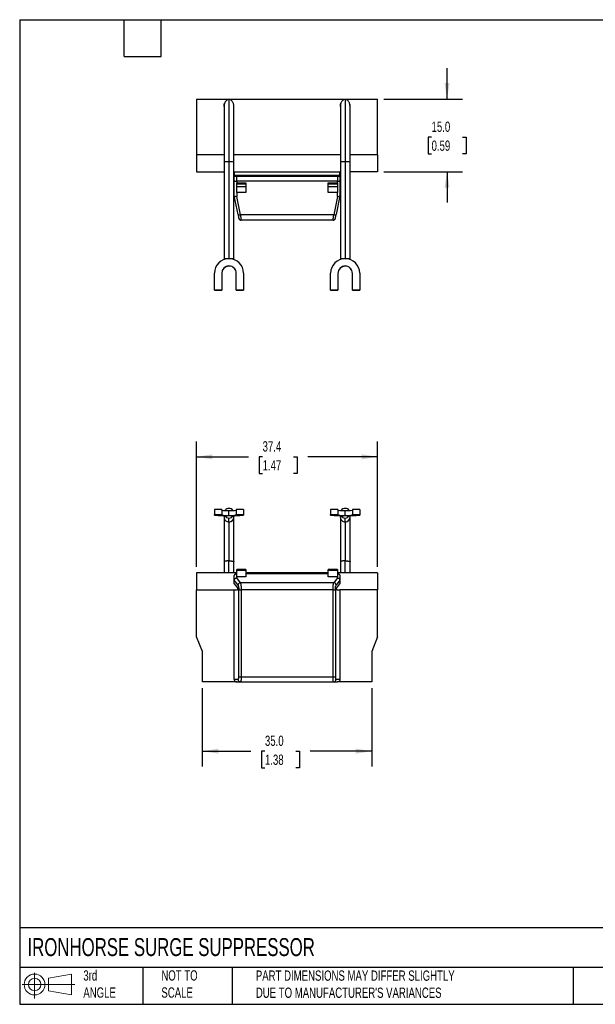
# Model space of a CAD drawing. Header units: millimetres. Extents: x 6 to 273, y 6 to 210.
# Tile 1 of 2: x 6 to 125, y 6 to 210. Entities that reach past the tile are written whole.
import ezdxf

# ---------------------------------------------------------------- set-up
doc = ezdxf.new("R2010")
doc.units = ezdxf.units.MM
doc.linetypes.add('SLD-Solid', pattern=[0])
doc.layers.add('DIMENSIONS', color=140, linetype='SLD-Solid', lineweight=25)
doc.layers.add('TEXT', color=140, linetype='SLD-Solid', lineweight=25)
doc.layers.add('SLD-DEFPOINTS', color=7, linetype='Continuous')
doc.styles.add('SLDTEXTSTYLE0', font='TXT', dxfattribs={"width": 0.7})
doc.dimstyles.new('SLDDIMSTYLE0', dxfattribs={"dimtxt": 2.158008, "dimasz": 3.302, "dimexe": 0, "dimexo": 0.0625, "dimgap": 0.539502, "dimtad": 0, "dimtih": 1, "dimtoh": 1, "dimrnd": 1e-09, "dimzin": 12, "dimdsep": 46, "dimtxsty": 'SLDTEXTSTYLE0', "dimsah": 1, "dimcen": 0.09, "dimadec": 0, "dimazin": 3, "dimtfac": 1, "dimtofl": 0, "dimtmove": 0, "dimatfit": 3, "dimfxl": 0, "dimfrac": 2, "dimtolj": 1, "dimtzin": 12, "dimarcsym": 0})
doc.dimstyles.new('SLDDIMSTYLE1', dxfattribs={"dimtxt": 2.158008, "dimasz": 3.302, "dimexe": 0, "dimexo": 0.0625, "dimgap": 0.539502, "dimtad": 0, "dimtih": 1, "dimtoh": 1, "dimrnd": 1e-09, "dimzin": 4, "dimdsep": 46, "dimtxsty": 'SLDTEXTSTYLE0', "dimsah": 1, "dimcen": 0.09, "dimadec": 0, "dimazin": 1, "dimtfac": 1, "dimtofl": 0, "dimtmove": 0, "dimatfit": 3, "dimfxl": 0, "dimfrac": 2, "dimtolj": 1, "dimtzin": 12, "dimarcsym": 0})
doc.dimstyles.new('SLDDIMSTYLE2', dxfattribs={"dimtxt": 2.158008, "dimasz": 3.302, "dimexe": 0, "dimexo": 0.0625, "dimgap": 0.539502, "dimtad": 0, "dimtih": 1, "dimtoh": 1, "dimrnd": 1e-09, "dimzin": 4, "dimdsep": 46, "dimtxsty": 'SLDTEXTSTYLE0', "dimsah": 1, "dimcen": 0.09, "dimadec": 0, "dimazin": 1, "dimtfac": 1, "dimtmove": 0, "dimatfit": 0, "dimfxl": 0, "dimfrac": 2, "dimtolj": 1, "dimtzin": 12, "dimarcsym": 0})

# ---------------------------------------------------------------- blocks, each defined once
blk = doc.blocks.new('Block11')
at = {"color": 7, "linetype": 'SLD-Solid', "lineweight": 18}
for p, q in [((2.59, 5.31), (2.59, 0)), ((5.48, 4.17), (10.18, 5.03)), ((5.48, 1.6), (5.48, 4.17)), ((10.18, 5.03), (10.18, 0.73)), ((0, 2.88), (10.87, 2.88)), ((5.48, 1.6), (10.18, 0.73))]:
    blk.add_line(p, q, dxfattribs=at)
for radius in [2.15, 1.29]:
    blk.add_circle((2.59, 2.88), radius, dxfattribs=at)
blk = doc.blocks.new('Block12')
at = {"layer": 'SLD-DEFPOINTS'}
blk.add_blockref('Block11', (0, 0), dxfattribs=at)
blk = doc.blocks.new('_D')
at = {"layer": 'DIMENSIONS'}
for p, q in [((42.87, 96.66), (42.87, 122.52)), ((80.27, 96.66), (80.27, 122.52)), ((42.87, 119.34), (53.6, 119.34)), ((56.52, 119.34), (55.8, 119.34)), ((55.8, 119.34), (55.8, 115.91)), ((62.93, 119.34), (63.66, 119.34)), ((63.66, 119.34), (63.66, 115.91)), ((80.27, 119.34), (65.86, 119.34)), ((55.8, 115.91), (56.52, 115.91)), ((63.66, 115.91), (62.93, 115.91))]:
    blk.add_line(p, q, dxfattribs=at)
for points in [[(42.87, 119.34), (46.17, 118.83), (46.17, 119.85)], [(80.27, 119.34), (76.97, 119.85), (76.97, 118.83)]]:
    blk.add_solid(points, dxfattribs=at)
at = {"layer": 'DIMENSIONS', "char_height": 2.117, "attachment_point": 1, "style": 'SLDTEXTSTYLE0'}
for s, insert in [('37.4', (56.52, 122.55)), ('1.47', (56.52, 118.64))]:
    blk.add_mtext(s, dxfattribs=dict(at, insert=insert))
blk = doc.blocks.new('_D_1')
at = {"layer": 'DIMENSIONS'}
for p, q in [((44.07, 71.62), (44.07, 55.42)), ((79.07, 71.62), (79.07, 55.42)), ((44.07, 58.59), (54.07, 58.59)), ((57, 58.59), (56.27, 58.59)), ((56.27, 58.59), (56.27, 55.16)), ((63.41, 58.59), (64.13, 58.59)), ((64.13, 58.59), (64.13, 55.16)), ((79.07, 58.59), (66.33, 58.59)), ((56.27, 55.16), (57, 55.16)), ((64.13, 55.16), (63.41, 55.16))]:
    blk.add_line(p, q, dxfattribs=at)
for points in [[(44.07, 58.59), (47.37, 58.08), (47.37, 59.1)], [(79.07, 58.59), (75.77, 59.1), (75.77, 58.08)]]:
    blk.add_solid(points, dxfattribs=at)
at = {"layer": 'DIMENSIONS', "char_height": 2.117, "attachment_point": 1, "style": 'SLDTEXTSTYLE0'}
for s, insert in [('35.0', (57, 61.8)), ('1.38', (57, 57.89))]:
    blk.add_mtext(s, dxfattribs=dict(at, insert=insert))
blk = doc.blocks.new('_D_4')
at = {"layer": 'DIMENSIONS'}
for p, q in [((94.61, 193.18), (94.61, 199.53)), ((81.54, 193.18), (97.79, 193.18)), ((91.41, 185.31), (90.68, 185.31)), ((90.68, 185.31), (90.68, 181.88)), ((97.82, 185.31), (98.54, 185.31)), ((98.54, 185.31), (98.54, 181.88)), ((90.68, 181.88), (91.41, 181.88)), ((98.54, 181.88), (97.82, 181.88)), ((81.54, 178.18), (97.79, 178.18)), ((94.61, 178.18), (94.61, 171.83))]:
    blk.add_line(p, q, dxfattribs=at)
for points in [[(94.61, 193.18), (95.12, 196.48), (94.1, 196.48)], [(94.61, 178.18), (94.1, 174.87), (95.12, 174.87)]]:
    blk.add_solid(points, dxfattribs=at)
at = {"layer": 'DIMENSIONS', "char_height": 2.117, "attachment_point": 1, "style": 'SLDTEXTSTYLE0'}
for s, insert in [('15.0', (91.41, 188.52)), ('0.59', (91.41, 184.61))]:
    blk.add_mtext(s, dxfattribs=dict(at, insert=insert))

msp = doc.modelspace()

# ---------------------------------------------------------------- linework, layer by layer
for p, q in [((42.871, 193.175), (42.871, 181.675)), ((42.871, 193.175), (80.271, 193.175)), ((80.271, 181.675), (80.271, 193.175)), ((48.571, 191.875), (48.571, 191.593)), ((48.6, 191.646), (48.571, 191.875)), ((50.563, 191.814), (50.57, 191.875)), ((50.57, 191.593), (50.57, 191.875)), ((72.571, 191.875), (72.571, 191.593)), ((72.597, 191.668), (72.571, 191.875)), ((74.563, 191.814), (74.57, 191.875)), ((74.57, 191.593), (74.57, 191.875)), ((48.571, 181.675), (42.871, 181.675)), ((42.871, 181.675), (42.871, 178.175)), ((72.571, 181.675), (50.57, 181.675)), ((80.271, 181.675), (74.57, 181.675)), ((80.271, 181.675), (80.271, 178.175)), ((48.571, 180.175), (48.571, 160.217)), ((49.571, 180.216), (49.571, 160.257)), ((50.57, 160.217), (50.57, 180.175)), ((72.571, 180.175), (72.571, 160.217)), ((73.571, 180.216), (73.571, 160.257)), ((74.57, 160.217), (74.57, 180.175)), ((42.871, 178.175), (48.571, 178.175)), ((50.57, 178.175), (50.671, 178.175)), ((50.671, 178.175), (72.471, 178.175)), ((50.671, 178.175), (50.671, 177.482)), ((50.671, 177.482), (72.471, 177.482)), ((50.671, 177.482), (50.671, 177.359)), ((50.671, 176.305), (50.671, 177.359)), ((51.171, 176.228), (51.171, 177.227)), ((51.171, 177.227), (71.971, 177.227)), ((71.971, 177.227), (71.971, 176.228)), ((72.571, 178.175), (72.471, 178.175)), ((72.471, 177.482), (72.471, 178.175)), ((72.471, 177.482), (72.471, 177.359)), ((72.471, 177.359), (72.471, 176.305)), ((80.271, 178.175), (74.57, 178.175)), ((50.671, 173.175), (50.671, 176.305)), ((71.971, 176.228), (51.171, 176.228)), ((51.171, 176.228), (51.171, 175.865)), ((51.171, 175.865), (53.071, 175.865)), ((51.171, 175.605), (51.171, 175.865)), ((53.071, 175.605), (51.171, 175.605)), ((51.171, 175.143), (51.171, 175.605)), ((51.171, 175.143), (53.071, 175.143)), ((51.171, 173.888), (51.171, 175.143)), ((53.071, 175.865), (53.071, 175.605)), ((53.071, 175.605), (53.071, 175.143)), ((53.071, 175.143), (53.071, 173.888)), ((70.071, 175.865), (71.971, 175.865)), ((70.071, 175.605), (70.071, 175.865)), ((71.971, 175.605), (70.071, 175.605)), ((70.071, 175.143), (70.071, 175.605)), ((70.071, 175.143), (71.971, 175.143)), ((70.071, 173.888), (70.071, 175.143)), ((71.971, 175.865), (71.971, 176.228)), ((71.971, 175.865), (71.971, 175.605)), ((71.971, 175.605), (71.971, 175.143)), ((71.971, 175.143), (71.971, 173.888)), ((72.471, 176.305), (72.471, 173.175)), ((51.442, 169.318), (50.671, 173.172)), ((53.071, 173.888), (51.171, 173.888)), ((51.171, 173.888), (51.171, 173.095)), ((51.932, 169.287), (51.171, 173.095)), ((71.971, 173.888), (70.071, 173.888)), ((71.971, 173.095), (71.209, 169.287)), ((72.47, 173.172), (71.699, 169.318)), ((71.971, 173.095), (71.971, 173.888)), ((71.209, 169.287), (51.932, 169.287)), ((51.59, 168.577), (51.623, 168.493)), ((52.075, 168.214), (52.08, 168.175)), ((71.061, 168.175), (52.08, 168.175)), ((49.571, 158.697), (49.571, 158.738)), ((73.571, 158.697), (73.571, 158.738)), ((46.571, 153.742), (46.571, 157.24)), ((48.071, 157.24), (48.071, 153.742)), ((51.071, 153.742), (51.071, 157.24)), ((52.571, 157.24), (52.571, 153.742)), ((70.571, 153.742), (70.571, 157.24)), ((72.071, 157.24), (72.071, 153.742)), ((75.071, 153.742), (75.071, 157.24)), ((76.571, 157.24), (76.571, 153.742)), ((48.071, 153.742), (46.571, 153.742)), ((46.571, 153.742), (46.571, 153.702)), ((46.571, 153.702), (48.071, 153.702)), ((48.071, 153.742), (48.071, 153.702)), ((52.571, 153.742), (51.071, 153.742)), ((51.071, 153.742), (51.071, 153.702)), ((51.071, 153.702), (52.571, 153.702)), ((52.571, 153.742), (52.571, 153.702)), ((72.071, 153.742), (70.571, 153.742)), ((70.571, 153.742), (70.571, 153.702)), ((70.571, 153.702), (72.071, 153.702)), ((72.071, 153.742), (72.071, 153.702)), ((76.571, 153.742), (75.071, 153.742)), ((75.071, 153.742), (75.071, 153.702)), ((75.071, 153.702), (76.571, 153.702)), ((76.571, 153.742), (76.571, 153.702)), ((48.071, 108.465), (46.571, 108.465)), ((46.571, 108.465), (46.571, 107.465)), ((48.071, 108.465), (48.071, 107.465)), ((49.571, 107.261), (49.571, 108.26)), ((52.571, 108.465), (51.071, 108.465)), ((51.071, 108.465), (51.071, 107.465)), ((52.571, 108.465), (52.571, 107.465)), ((72.071, 108.465), (70.571, 108.465)), ((70.571, 108.465), (70.571, 107.465)), ((72.071, 108.465), (72.071, 107.465)), ((73.571, 107.261), (73.571, 108.26)), ((76.571, 108.465), (75.071, 108.465)), ((75.071, 108.465), (75.071, 107.465)), ((76.571, 108.465), (76.571, 107.465)), ((46.571, 107.322), (46.571, 107.465)), ((46.571, 107.465), (48.071, 107.465)), ((48.071, 107.465), (48.071, 107.322)), ((48.571, 107.207), (48.571, 106.884)), ((49.571, 105.885), (49.571, 106.7)), ((50.57, 106.884), (50.57, 107.207)), ((51.071, 107.322), (51.071, 107.465)), ((51.071, 107.465), (52.571, 107.465)), ((52.571, 107.465), (52.571, 107.322)), ((70.571, 107.465), (72.071, 107.465)), ((70.571, 107.322), (70.571, 107.465)), ((72.071, 107.465), (72.071, 107.322)), ((72.571, 107.207), (72.571, 106.884)), ((73.571, 105.885), (73.571, 106.7)), ((74.57, 106.884), (74.57, 107.207)), ((75.071, 107.322), (75.071, 107.465)), ((75.071, 107.465), (76.571, 107.465)), ((76.571, 107.465), (76.571, 107.322)), ((48.571, 97.693), (48.571, 95.393)), ((49.571, 95.393), (49.571, 97.859)), ((50.57, 95.393), (50.57, 97.693)), ((72.571, 97.693), (72.571, 95.393)), ((73.571, 95.393), (73.571, 97.859)), ((74.57, 95.393), (74.57, 97.693)), ((53.071, 96.077), (51.171, 96.077)), ((51.171, 95.953), (51.171, 96.077)), ((51.171, 94.575), (51.171, 95.953)), ((51.171, 95.953), (53.071, 95.953)), ((53.071, 96.077), (53.071, 95.953)), ((53.071, 95.953), (53.071, 94.575)), ((71.971, 96.077), (70.071, 96.077)), ((70.071, 95.953), (70.071, 96.077)), ((70.071, 94.575), (70.071, 95.953)), ((70.071, 95.953), (71.971, 95.953)), ((71.971, 96.077), (71.971, 95.953)), ((71.971, 95.953), (71.971, 94.575)), ((51.171, 95.393), (42.871, 95.393)), ((42.871, 95.393), (42.871, 91.893)), ((50.671, 94.705), (50.671, 94.754)), ((50.671, 93.866), (50.671, 94.705)), ((51.442, 92.859), (50.671, 93.892)), ((50.671, 93.142), (50.671, 93.866)), ((51.171, 94.575), (51.171, 94.363)), ((53.071, 94.575), (51.171, 94.575)), ((51.932, 93.342), (51.171, 94.363)), ((70.071, 95.393), (53.071, 95.393)), ((53.071, 95.249), (70.071, 95.249)), ((70.071, 95.202), (53.071, 95.202)), ((71.971, 94.575), (70.071, 94.575)), ((71.971, 94.363), (71.209, 93.342)), ((72.47, 93.892), (71.699, 92.859)), ((80.271, 95.393), (71.971, 95.393)), ((71.971, 94.363), (71.971, 94.575)), ((72.471, 94.754), (72.471, 94.705)), ((72.471, 94.705), (72.471, 93.866)), ((72.471, 93.866), (72.471, 93.142)), ((80.271, 95.393), (80.271, 91.893)), ((42.871, 91.893), (50.671, 91.893)), ((42.871, 82.193), (42.871, 91.893)), ((50.671, 93.142), (51.309, 92.286)), ((50.671, 73.393), (50.671, 91.893)), ((50.671, 91.893), (51.299, 91.893)), ((51.59, 73.893), (51.59, 91.893)), ((71.209, 93.342), (51.932, 93.342)), ((71.061, 91.893), (52.08, 91.893)), ((52.08, 91.893), (52.08, 73.893)), ((71.061, 73.893), (71.061, 91.893)), ((71.551, 91.893), (71.551, 73.893)), ((71.832, 92.286), (72.471, 93.142)), ((71.843, 91.893), (72.471, 91.893)), ((72.471, 91.893), (72.471, 73.393)), ((80.271, 91.893), (72.471, 91.893)), ((80.271, 82.193), (80.271, 91.893)), ((44.071, 79.193), (42.871, 82.193)), ((80.271, 82.193), (79.071, 79.193)), ((44.071, 72.893), (44.071, 79.193)), ((79.071, 79.193), (79.071, 72.893)), ((51.49, 73.393), (50.671, 73.393)), ((71.061, 73.893), (52.08, 73.893)), ((72.471, 73.393), (71.651, 73.393)), ((51.171, 72.893), (44.071, 72.893)), ((51.171, 72.893), (51.98, 72.893)), ((51.882, 72.903), (52.022, 72.912)), ((51.98, 72.893), (51.891, 72.912)), ((51.996, 72.912), (51.98, 72.893)), ((51.98, 72.893), (71.161, 72.893)), ((71.119, 72.912), (71.259, 72.903)), ((71.161, 72.893), (71.145, 72.912)), ((71.161, 72.893), (71.25, 72.912)), ((71.161, 72.893), (71.971, 72.893)), ((79.071, 72.893), (71.971, 72.893))]:
    msp.add_line(p, q)
at = {"flags": 128}
for points in [[(49.003, 160.183), (48.947, 160.185), (48.789, 160.191), (48.67, 160.199), (48.596, 160.208), (48.571, 160.217), (48.596, 160.226), (48.67, 160.234), (48.789, 160.242), (48.947, 160.249), (49.137, 160.253), (49.348, 160.256), (49.571, 160.257)], [(49.571, 160.257), (49.793, 160.256), (50.004, 160.253), (50.194, 160.249), (50.352, 160.242), (50.471, 160.234), (50.545, 160.226), (50.57, 160.217), (50.545, 160.208), (50.471, 160.199), (50.352, 160.191), (50.194, 160.185), (50.138, 160.183)], [(73.003, 160.183), (72.947, 160.185), (72.789, 160.191), (72.67, 160.199), (72.596, 160.208), (72.571, 160.217), (72.596, 160.226), (72.67, 160.234), (72.789, 160.242), (72.947, 160.249), (73.137, 160.253), (73.348, 160.256), (73.571, 160.257)], [(73.571, 160.257), (73.793, 160.256), (74.004, 160.253), (74.194, 160.249), (74.352, 160.242), (74.471, 160.234), (74.545, 160.226), (74.57, 160.217), (74.545, 160.208), (74.471, 160.199), (74.352, 160.191), (74.194, 160.185), (74.138, 160.183)]]:
    msp.add_lwpolyline(points, dxfattribs=at)
for centre, radius, start, end in [((49.358, 173.158), 7.061, 88.27397, 96.4022), ((49.857, 174.966), 5.257, 82.20003, 93.1238), ((73.358, 173.158), 7.061, 88.27397, 96.4022), ((73.857, 174.966), 5.257, 82.20003, 93.1238), ((51.72, 169.811), 0.566, 240.60659, 292.07586), ((71.421, 169.811), 0.566, 247.92414, 299.39341), ((49.569, 157.238), 2.999, 89.97611, 179.97609), ((49.57, 157.239), 1.499, 89.97709, 179.97511), ((49.57, 157.198), 1.499, 89.97709, 179.97511), ((49.572, 157.238), 2.999, 0.02391, 90.02389), ((49.571, 157.239), 1.499, 0.02293, 90.02487), ((49.571, 157.198), 1.499, 0.02293, 90.02487), ((73.569, 157.238), 2.999, 89.97611, 179.97609), ((73.57, 157.239), 1.499, 89.97709, 179.97511), ((73.57, 157.198), 1.499, 89.97709, 179.97511), ((73.572, 157.238), 2.999, 0.02391, 90.02389), ((73.571, 157.239), 1.499, 0.02293, 90.02487), ((73.571, 157.198), 1.499, 0.02293, 90.02487), ((49.212, 117.867), 9.614, 263.18382, 272.14001), ((49.57, 107.699), 1, 89.99182, 145.12901), ((49.571, 107.699), 1, 34.86957, 90.0096), ((49.96, 117.114), 8.862, 267.47934, 277.19683), ((73.212, 117.867), 9.614, 263.18382, 272.14001), ((73.57, 107.699), 1, 89.99182, 145.12901), ((73.571, 107.699), 1, 34.86957, 90.0096), ((73.96, 117.114), 8.862, 267.47934, 277.19683), ((48.822, 125.661), 18.476, 263.00123, 272.32259), ((49.212, 116.868), 9.614, 263.18382, 272.14001), ((49.57, 106.884), 1, 180.02037, 270.02742), ((49.57, 107.7), 1, 209.68355, 270.01083), ((49.96, 116.115), 8.862, 267.47934, 277.19683), ((50.319, 125.661), 18.476, 267.67741, 276.99877), ((49.571, 107.701), 1, 269.99075, 330.31486), ((49.571, 106.884), 1, 269.97965, 359.97256), ((72.822, 125.661), 18.476, 263.00123, 272.32259), ((73.212, 116.868), 9.614, 263.18382, 272.14001), ((73.57, 106.884), 1, 180.02037, 270.02742), ((73.57, 107.7), 1, 209.68355, 270.01083), ((73.96, 116.115), 8.862, 267.47934, 277.19683), ((74.319, 125.661), 18.476, 267.67741, 276.99877), ((73.571, 107.701), 1, 269.99075, 330.31486), ((73.571, 106.884), 1, 269.97965, 359.97256), ((51.958, 92.825), 0.518, 92.90637, 176.23091), ((71.183, 92.825), 0.518, 3.76909, 87.09363)]:
    msp.add_arc(centre, radius, start, end)
for points, knots in [([(49.571, 193.093), (49.499, 193.085), (49.359, 193.069), (49.148, 192.964), (48.959, 192.805), (48.804, 192.601), (48.69, 192.369), (48.616, 192.124), (48.576, 191.88), (48.572, 191.717), (48.571, 191.639)], [0, 0, 0, 0, 0.1471906, 0.2899068, 0.4269752, 0.5572581, 0.6799098, 0.7945144, 0.9010876, 1, 1, 1, 1]), ([(50.57, 191.639), (50.569, 191.717), (50.565, 191.88), (50.525, 192.124), (50.451, 192.369), (50.337, 192.601), (50.182, 192.805), (49.993, 192.964), (49.782, 193.069), (49.642, 193.085), (49.571, 193.093)], [0, 0, 0, 0, 0.0989124, 0.2054856, 0.3200902, 0.4427419, 0.5730248, 0.7100932, 0.8528094, 1, 1, 1, 1]), ([(49.571, 193.09), (49.571, 193.076), (49.571, 193.048), (49.571, 192.857), (49.571, 192.56), (49.571, 192.157), (49.571, 191.663), (49.571, 191.088), (49.571, 190.443), (49.571, 189.634), (49.571, 188.635), (49.571, 187.433), (49.571, 186.143), (49.571, 184.77), (49.571, 183.318), (49.571, 181.792), (49.571, 180.748), (49.571, 180.216)], [0, 0, 0, 0, 0.0555283, 0.110888, 0.1638934, 0.2153104, 0.2657221, 0.3156728, 0.3656779, 0.4161284, 0.4897266, 0.565895, 0.6452462, 0.7281653, 0.8148747, 0.9054788, 1, 1, 1, 1]), ([(73.571, 193.093), (73.499, 193.085), (73.359, 193.069), (73.148, 192.964), (72.959, 192.805), (72.804, 192.601), (72.69, 192.369), (72.616, 192.124), (72.576, 191.88), (72.572, 191.717), (72.571, 191.639)], [0, 0, 0, 0, 0.1471906, 0.2899068, 0.4269752, 0.5572581, 0.6799098, 0.7945144, 0.9010876, 1, 1, 1, 1]), ([(74.57, 191.639), (74.569, 191.717), (74.565, 191.88), (74.525, 192.124), (74.451, 192.369), (74.337, 192.601), (74.182, 192.805), (73.993, 192.964), (73.782, 193.069), (73.642, 193.085), (73.571, 193.093)], [0, 0, 0, 0, 0.0989124, 0.2054856, 0.3200902, 0.4427419, 0.5730248, 0.7100932, 0.8528094, 1, 1, 1, 1]), ([(73.571, 193.09), (73.571, 193.076), (73.571, 193.048), (73.571, 192.857), (73.571, 192.56), (73.571, 192.157), (73.571, 191.663), (73.571, 191.088), (73.571, 190.443), (73.571, 189.634), (73.571, 188.635), (73.571, 187.433), (73.571, 186.143), (73.571, 184.77), (73.571, 183.318), (73.571, 181.792), (73.571, 180.748), (73.571, 180.216)], [0, 0, 0, 0, 0.0555283, 0.110888, 0.1638934, 0.2153104, 0.2657221, 0.3156728, 0.3656779, 0.4161284, 0.4897266, 0.565895, 0.6452462, 0.7281653, 0.8148747, 0.9054788, 1, 1, 1, 1]), ([(48.571, 191.875), (48.577, 191.952), (48.59, 192.098), (48.632, 192.252), (48.677, 192.314), (48.682, 192.32)], [0, 0, 0, 0, 0.5057867, 0.9533663, 1, 1, 1, 1]), ([(48.571, 192.076), (48.571, 192.078), (48.571, 192.084), (48.571, 192.016), (48.571, 191.915), (48.571, 191.868)], [0, 0, 0, 0, 0.18409018, 0.61896293, 1, 1, 1, 1]), ([(48.571, 191.66), (48.571, 191.58), (48.571, 191.42), (48.571, 191.103), (48.571, 190.729), (48.571, 190.242), (48.571, 189.615), (48.571, 188.825), (48.571, 187.924), (48.571, 186.912), (48.571, 185.786), (48.571, 184.547), (48.571, 183.193), (48.571, 181.723), (48.571, 180.703), (48.571, 180.175)], [0, 0, 0, 0, 0.04482852, 0.08993748, 0.13587447, 0.18317714, 0.24923152, 0.31972085, 0.39559424, 0.47764793, 0.56653917, 0.66281193, 0.76690976, 0.87920338, 1, 1, 1, 1]), ([(50.57, 191.868), (50.57, 191.915), (50.57, 192.016), (50.57, 192.084), (50.57, 192.078), (50.57, 192.076)], [0, 0, 0, 0, 0.3810363, 0.8159096, 1, 1, 1, 1]), ([(50.57, 180.175), (50.57, 180.644), (50.57, 181.579), (50.57, 182.971), (50.57, 184.339), (50.57, 185.668), (50.57, 186.876), (50.57, 187.955), (50.57, 188.9), (50.57, 189.697), (50.57, 190.351), (50.57, 190.872), (50.57, 191.328), (50.57, 191.548), (50.57, 191.66)], [0, 0, 0, 0, 0.1071866, 0.2137744, 0.3191109, 0.4225567, 0.5235428, 0.6055441, 0.6855333, 0.7637834, 0.8217943, 0.8798429, 0.9388252, 1, 1, 1, 1]), ([(72.571, 191.875), (72.577, 191.952), (72.59, 192.098), (72.632, 192.252), (72.677, 192.314), (72.682, 192.32)], [0, 0, 0, 0, 0.5057867, 0.9533663, 1, 1, 1, 1]), ([(72.571, 192.076), (72.571, 192.078), (72.571, 192.084), (72.571, 192.016), (72.571, 191.915), (72.571, 191.868)], [0, 0, 0, 0, 0.1840902, 0.6189629, 1, 1, 1, 1]), ([(72.571, 191.66), (72.571, 191.58), (72.571, 191.42), (72.571, 191.103), (72.571, 190.729), (72.571, 190.242), (72.571, 189.615), (72.571, 188.825), (72.571, 187.924), (72.571, 186.912), (72.571, 185.786), (72.571, 184.547), (72.571, 183.193), (72.571, 181.723), (72.571, 180.703), (72.571, 180.175)], [0, 0, 0, 0, 0.0448285, 0.0899375, 0.1358745, 0.1831771, 0.2492315, 0.3197208, 0.3955942, 0.4776479, 0.5665392, 0.6628119, 0.7669098, 0.8792034, 1, 1, 1, 1]), ([(74.57, 191.868), (74.57, 191.915), (74.57, 192.016), (74.57, 192.084), (74.57, 192.078), (74.57, 192.076)], [0, 0, 0, 0, 0.3810363, 0.8159096, 1, 1, 1, 1]), ([(74.57, 180.175), (74.57, 180.644), (74.57, 181.579), (74.57, 182.971), (74.57, 184.339), (74.57, 185.668), (74.57, 186.876), (74.57, 187.955), (74.57, 188.9), (74.57, 189.697), (74.57, 190.351), (74.57, 190.872), (74.57, 191.328), (74.57, 191.548), (74.57, 191.66)], [0, 0, 0, 0, 0.1071866, 0.2137744, 0.3191109, 0.4225567, 0.5235428, 0.6055441, 0.6855333, 0.7637834, 0.8217943, 0.8798429, 0.9388252, 1, 1, 1, 1]), ([(50.671, 177.359), (50.671, 177.344), (50.681, 177.327), (50.73, 177.294), (50.768, 177.279), (50.866, 177.253), (50.925, 177.243), (51.048, 177.23), (51.112, 177.227), (51.171, 177.227)], [0, 0, 0, 0, 0.25, 0.25, 0.5, 0.5, 0.75, 0.75, 1, 1, 1, 1]), ([(71.971, 177.227), (72.029, 177.227), (72.093, 177.23), (72.216, 177.243), (72.275, 177.253), (72.373, 177.279), (72.411, 177.294), (72.46, 177.327), (72.471, 177.344), (72.471, 177.359)], [0, 0, 0, 0, 0.25, 0.25, 0.5, 0.5, 0.75, 0.75, 1, 1, 1, 1]), ([(50.671, 176.305), (50.671, 176.296), (50.681, 176.286), (50.73, 176.267), (50.768, 176.258), (50.866, 176.243), (50.925, 176.237), (51.048, 176.23), (51.112, 176.228), (51.171, 176.228)], [0, 0, 0, 0, 0.25, 0.25, 0.5, 0.5, 0.75, 0.75, 1, 1, 1, 1]), ([(71.971, 176.228), (72.029, 176.228), (72.093, 176.23), (72.216, 176.237), (72.275, 176.243), (72.373, 176.258), (72.411, 176.267), (72.46, 176.286), (72.471, 176.296), (72.471, 176.305)], [0, 0, 0, 0, 0.25, 0.25, 0.5, 0.5, 0.75, 0.75, 1, 1, 1, 1]), ([(50.671, 173.172), (50.674, 173.157), (50.687, 173.143), (50.739, 173.117), (50.778, 173.106), (50.874, 173.092), (50.932, 173.088), (51.051, 173.087), (51.113, 173.09), (51.171, 173.095)], [0, 0, 0, 0, 0.25, 0.25, 0.5, 0.5, 0.75, 0.75, 1, 1, 1, 1]), ([(71.971, 173.095), (72.028, 173.09), (72.09, 173.087), (72.209, 173.088), (72.267, 173.092), (72.363, 173.106), (72.402, 173.117), (72.454, 173.143), (72.467, 173.157), (72.47, 173.172)], [0, 0, 0, 0, 0.25, 0.25, 0.5, 0.5, 0.75, 0.75, 1, 1, 1, 1]), ([(51.442, 169.318), (51.465, 169.204), (51.51, 168.976), (51.557, 168.744), (51.58, 168.625), (51.583, 168.611), (51.584, 168.607)], [0, 0, 0, 0, 0.3327618, 0.6648504, 0.9261569, 1, 1, 1, 1]), ([(51.454, 169.298), (51.47, 169.214), (51.504, 169.046), (51.547, 168.83), (51.583, 168.653), (51.597, 168.583), (51.604, 168.548)], [0, 0, 0, 0, 0.2498268, 0.4997583, 0.7498095, 1, 1, 1, 1]), ([(51.932, 169.287), (51.944, 169.199), (51.966, 169.03), (51.993, 168.831), (52.013, 168.683), (52.027, 168.575), (52.05, 168.407), (52.07, 168.251), (52.074, 168.223), (52.075, 168.214)], [0, 0, 0, 0, 0.1614092, 0.3108454, 0.4038772, 0.4915879, 0.5739838, 0.8622412, 1, 1, 1, 1]), ([(71.061, 168.175), (71.061, 168.176), (71.061, 168.178), (71.063, 168.193), (71.066, 168.216), (71.071, 168.25), (71.077, 168.293), (71.084, 168.347), (71.092, 168.41), (71.103, 168.491), (71.117, 168.595), (71.135, 168.731), (71.156, 168.892), (71.181, 169.078), (71.199, 169.216), (71.209, 169.287)], [0, 0, 0, 0, 0.0601305, 0.1208341, 0.1821174, 0.2439871, 0.3064496, 0.3695112, 0.4331778, 0.4974554, 0.5845312, 0.6783158, 0.7788179, 0.8860443, 1, 1, 1, 1]), ([(71.527, 168.494), (71.529, 168.505), (71.533, 168.528), (71.569, 168.707), (71.621, 168.966), (71.665, 169.188), (71.687, 169.298)], [0, 0, 0, 0, 0.2501471, 0.5001065, 0.7500484, 1, 1, 1, 1]), ([(71.551, 168.577), (71.551, 168.577), (71.566, 168.652), (71.619, 168.919), (71.657, 169.109), (71.699, 169.318)], [0, 0, 0, 0, 0.5, 0.5, 1, 1, 1, 1]), ([(51.615, 168.494), (51.627, 168.467), (51.653, 168.412), (51.685, 168.404), (51.702, 168.399)], [0, 0, 0, 0, 0.482983, 1, 1, 1, 1]), ([(51.615, 168.491), (51.628, 168.46), (51.641, 168.427), (51.658, 168.417), (51.658, 168.417)], [0, 0, 0, 0, 0.968751, 1, 1, 1, 1]), ([(51.653, 168.426), (51.683, 168.387), (51.743, 168.308), (51.872, 168.231), (51.988, 168.194), (52.056, 168.198), (52.075, 168.199)], [0, 0, 0, 0, 0.294766, 0.5940104, 0.8845269, 1, 1, 1, 1]), ([(71.061, 168.175), (71.118, 168.181), (71.233, 168.192), (71.382, 168.282), (71.484, 168.388), (71.511, 168.47), (71.52, 168.496)], [0, 0, 0, 0, 0.286228, 0.572456, 0.858684, 1, 1, 1, 1]), ([(48.571, 106.883), (48.571, 106.86), (48.571, 106.817), (48.571, 106.698), (48.571, 106.551), (48.571, 106.38), (48.571, 106.19), (48.571, 105.99), (48.571, 105.785), (48.571, 105.582), (48.571, 105.386), (48.571, 105.168), (48.571, 104.89), (48.571, 104.552), (48.571, 104.171), (48.571, 103.767), (48.571, 103.324), (48.571, 102.853), (48.571, 102.36), (48.571, 101.795), (48.571, 101.146), (48.571, 100.403), (48.571, 99.663), (48.571, 98.941), (48.571, 98.306), (48.571, 97.887), (48.571, 97.694)], [0, 0, 0, 0, 0.0786304, 0.149225, 0.2123304, 0.2684811, 0.3181974, 0.3619695, 0.4002563, 0.4334713, 0.4619785, 0.4864428, 0.5208173, 0.5622113, 0.5934684, 0.6275843, 0.6646764, 0.6946772, 0.7268734, 0.7617456, 0.799984, 0.842542, 0.8906657, 0.9266192, 0.9663226, 1, 1, 1, 1]), ([(49.571, 105.885), (49.571, 105.81), (49.571, 105.621), (49.571, 104.973), (49.571, 104.513), (49.571, 103.612), (49.571, 103.279), (49.571, 102.535), (49.571, 102.127), (49.571, 101.192), (49.571, 100.663), (49.571, 99.417), (49.571, 98.699), (49.571, 97.859)], [0, 0, 0, 0, 0.25, 0.25, 0.5, 0.5, 0.625, 0.625, 0.75, 0.75, 0.875, 0.875, 1, 1, 1, 1]), ([(50.57, 97.694), (50.57, 97.893), (50.57, 98.322), (50.57, 98.967), (50.57, 99.601), (50.57, 100.172), (50.57, 100.784), (50.57, 101.417), (50.57, 102.051), (50.57, 102.581), (50.57, 103.022), (50.57, 103.389), (50.57, 103.69), (50.57, 103.942), (50.57, 104.173), (50.57, 104.424), (50.57, 104.707), (50.57, 105.017), (50.57, 105.33), (50.57, 105.638), (50.57, 105.913), (50.57, 106.154), (50.57, 106.362), (50.57, 106.545), (50.57, 106.697), (50.57, 106.817), (50.57, 106.861), (50.57, 106.883)], [0, 0, 0, 0, 0.0348011, 0.075024, 0.111018, 0.1434492, 0.1728653, 0.2163526, 0.2542833, 0.2877384, 0.3174013, 0.3436664, 0.3667266, 0.3866467, 0.4051132, 0.4262637, 0.455643, 0.4897264, 0.5289635, 0.57389, 0.6251181, 0.6731013, 0.7263278, 0.7852116, 0.8501743, 0.9216326, 1, 1, 1, 1]), ([(72.571, 106.883), (72.571, 106.86), (72.571, 106.817), (72.571, 106.698), (72.571, 106.551), (72.571, 106.38), (72.571, 106.19), (72.571, 105.99), (72.571, 105.785), (72.571, 105.582), (72.571, 105.386), (72.571, 105.168), (72.571, 104.89), (72.571, 104.552), (72.571, 104.171), (72.571, 103.767), (72.571, 103.324), (72.571, 102.853), (72.571, 102.36), (72.571, 101.795), (72.571, 101.146), (72.571, 100.403), (72.571, 99.663), (72.571, 98.941), (72.571, 98.306), (72.571, 97.887), (72.571, 97.694)], [0, 0, 0, 0, 0.0786304, 0.149225, 0.2123304, 0.2684811, 0.3181974, 0.3619695, 0.4002563, 0.4334713, 0.4619785, 0.4864428, 0.5208173, 0.5622113, 0.5934684, 0.6275843, 0.6646764, 0.6946772, 0.7268734, 0.7617456, 0.799984, 0.842542, 0.8906657, 0.9266192, 0.9663226, 1, 1, 1, 1]), ([(73.571, 105.885), (73.571, 105.81), (73.571, 105.621), (73.571, 104.973), (73.571, 104.513), (73.571, 103.612), (73.571, 103.279), (73.571, 102.535), (73.571, 102.127), (73.571, 101.192), (73.571, 100.663), (73.571, 99.417), (73.571, 98.699), (73.571, 97.859)], [0, 0, 0, 0, 0.25, 0.25, 0.5, 0.5, 0.625, 0.625, 0.75, 0.75, 0.875, 0.875, 1, 1, 1, 1]), ([(74.57, 97.694), (74.57, 97.893), (74.57, 98.322), (74.57, 98.967), (74.57, 99.601), (74.57, 100.172), (74.57, 100.784), (74.57, 101.417), (74.57, 102.051), (74.57, 102.581), (74.57, 103.022), (74.57, 103.389), (74.57, 103.69), (74.57, 103.942), (74.57, 104.173), (74.57, 104.424), (74.57, 104.707), (74.57, 105.017), (74.57, 105.33), (74.57, 105.638), (74.57, 105.913), (74.57, 106.154), (74.57, 106.362), (74.57, 106.545), (74.57, 106.697), (74.57, 106.817), (74.57, 106.861), (74.57, 106.883)], [0, 0, 0, 0, 0.0348011, 0.075024, 0.111018, 0.1434492, 0.1728653, 0.2163526, 0.2542833, 0.2877384, 0.3174013, 0.3436664, 0.3667266, 0.3866467, 0.4051132, 0.4262637, 0.455643, 0.4897264, 0.5289635, 0.57389, 0.6251181, 0.6731013, 0.7263278, 0.7852116, 0.8501743, 0.9216326, 1, 1, 1, 1]), ([(49.571, 97.859), (49.54, 97.859), (49.477, 97.859), (49.384, 97.857), (49.29, 97.853), (49.198, 97.848), (49.108, 97.841), (49.021, 97.832), (48.938, 97.822), (48.86, 97.81), (48.783, 97.796), (48.706, 97.777), (48.636, 97.754), (48.582, 97.726), (48.574, 97.704), (48.571, 97.693)], [0, 0, 0, 0, 0.05912962, 0.11922999, 0.18030219, 0.24234723, 0.30536609, 0.3693597, 0.43432893, 0.50027462, 0.57093846, 0.65625461, 0.75621245, 0.87079921, 1, 1, 1, 1]), ([(49.571, 97.859), (49.604, 97.859), (49.673, 97.859), (49.778, 97.856), (49.884, 97.852), (49.989, 97.845), (50.092, 97.835), (50.19, 97.824), (50.292, 97.809), (50.403, 97.787), (50.494, 97.76), (50.546, 97.732), (50.568, 97.711), (50.57, 97.698), (50.57, 97.693)], [0, 0, 0, 0, 0.0644803, 0.1317837, 0.2016919, 0.2739067, 0.3480505, 0.4236737, 0.5002679, 0.6088529, 0.7501668, 0.8582776, 0.9407791, 1, 1, 1, 1]), ([(73.571, 97.859), (73.54, 97.859), (73.477, 97.859), (73.384, 97.857), (73.29, 97.853), (73.198, 97.848), (73.108, 97.841), (73.021, 97.832), (72.938, 97.822), (72.86, 97.81), (72.783, 97.796), (72.706, 97.777), (72.636, 97.754), (72.582, 97.726), (72.574, 97.704), (72.571, 97.693)], [0, 0, 0, 0, 0.0591296, 0.11923, 0.1803022, 0.2423472, 0.3053661, 0.3693597, 0.4343289, 0.5002746, 0.5709385, 0.6562546, 0.7562125, 0.8707992, 1, 1, 1, 1]), ([(73.571, 97.859), (73.604, 97.859), (73.673, 97.859), (73.778, 97.856), (73.884, 97.852), (73.989, 97.845), (74.092, 97.835), (74.19, 97.824), (74.292, 97.809), (74.403, 97.787), (74.494, 97.76), (74.546, 97.732), (74.568, 97.711), (74.57, 97.698), (74.57, 97.693)], [0, 0, 0, 0, 0.06448026, 0.13178366, 0.20169191, 0.27390665, 0.34805045, 0.42367374, 0.50026794, 0.60885293, 0.75016684, 0.85827757, 0.94077909, 1, 1, 1, 1]), ([(50.671, 94.754), (50.671, 94.813), (50.681, 94.875), (50.73, 94.997), (50.768, 95.056), (50.866, 95.152), (50.925, 95.19), (51.048, 95.238), (51.112, 95.249), (51.171, 95.249)], [0, 0, 0, 0, 0.25, 0.25, 0.5, 0.5, 0.75, 0.75, 1, 1, 1, 1]), ([(50.671, 94.705), (50.671, 94.764), (50.681, 94.827), (50.73, 94.949), (50.768, 95.008), (50.866, 95.105), (50.925, 95.143), (51.048, 95.191), (51.112, 95.202), (51.171, 95.202)], [0, 0, 0, 0, 0.25, 0.25, 0.5, 0.5, 0.75, 0.75, 1, 1, 1, 1]), ([(50.671, 93.892), (50.674, 93.947), (50.687, 94.007), (50.739, 94.121), (50.778, 94.176), (50.874, 94.267), (50.932, 94.303), (51.051, 94.35), (51.113, 94.361), (51.171, 94.363)], [0, 0, 0, 0, 0.25, 0.25, 0.5, 0.5, 0.75, 0.75, 1, 1, 1, 1]), ([(71.971, 95.249), (72.029, 95.249), (72.093, 95.238), (72.216, 95.19), (72.275, 95.152), (72.373, 95.056), (72.411, 94.997), (72.46, 94.875), (72.471, 94.813), (72.471, 94.754)], [0, 0, 0, 0, 0.25, 0.25, 0.5, 0.5, 0.75, 0.75, 1, 1, 1, 1]), ([(71.971, 95.202), (72.029, 95.202), (72.093, 95.191), (72.216, 95.143), (72.275, 95.105), (72.373, 95.008), (72.411, 94.949), (72.46, 94.827), (72.471, 94.764), (72.471, 94.705)], [0, 0, 0, 0, 0.25, 0.25, 0.5, 0.5, 0.75, 0.75, 1, 1, 1, 1]), ([(71.971, 94.363), (72.028, 94.361), (72.09, 94.35), (72.209, 94.303), (72.267, 94.267), (72.363, 94.176), (72.402, 94.121), (72.454, 94.007), (72.467, 93.947), (72.47, 93.892)], [0, 0, 0, 0, 0.25, 0.25, 0.5, 0.5, 0.75, 0.75, 1, 1, 1, 1]), ([(51.339, 92.093), (51.339, 92.046), (51.335, 91.991), (51.319, 91.913), (51.308, 91.893), (51.299, 91.893)], [0, 0, 0, 0, 0.5, 0.5, 1, 1, 1, 1]), ([(51.309, 92.286), (51.317, 92.276), (51.325, 92.251), (51.336, 92.179), (51.339, 92.134), (51.339, 92.093)], [0, 0, 0, 0, 0.5, 0.5, 1, 1, 1, 1]), ([(51.442, 92.859), (51.484, 92.803), (51.522, 92.677), (51.575, 92.332), (51.59, 92.113), (51.59, 91.893)], [0, 0, 0, 0, 0.5, 0.5, 1, 1, 1, 1]), ([(51.59, 91.893), (51.61, 91.893), (51.668, 91.893), (51.851, 91.893), (51.972, 91.893), (52.08, 91.893)], [0, 0, 0, 0, 0.5, 0.5, 1, 1, 1, 1]), ([(51.932, 93.342), (51.938, 93.33), (51.948, 93.307), (51.963, 93.261), (51.977, 93.208), (51.99, 93.15), (52.002, 93.086), (52.013, 93.019), (52.022, 92.95), (52.031, 92.878), (52.044, 92.764), (52.058, 92.597), (52.071, 92.369), (52.079, 92.133), (52.08, 91.973), (52.08, 91.893)], [0, 0, 0, 0, 0.0641783, 0.1262783, 0.186301, 0.2442475, 0.300119, 0.3539168, 0.4056424, 0.4552977, 0.5028846, 0.6307166, 0.7561467, 0.8792239, 1, 1, 1, 1]), ([(71.061, 91.893), (71.061, 91.933), (71.061, 92.012), (71.063, 92.131), (71.066, 92.249), (71.071, 92.367), (71.077, 92.482), (71.084, 92.594), (71.092, 92.702), (71.103, 92.818), (71.117, 92.939), (71.135, 93.064), (71.156, 93.178), (71.181, 93.277), (71.199, 93.32), (71.209, 93.342)], [0, 0, 0, 0, 0.0601305, 0.1208341, 0.1821174, 0.2439871, 0.3064496, 0.3695112, 0.4331778, 0.4974554, 0.5845312, 0.6783158, 0.7788179, 0.8860443, 1, 1, 1, 1]), ([(71.061, 91.893), (71.169, 91.893), (71.29, 91.893), (71.473, 91.893), (71.531, 91.893), (71.551, 91.893)], [0, 0, 0, 0, 0.5, 0.5, 1, 1, 1, 1]), ([(71.551, 91.893), (71.551, 92.113), (71.566, 92.332), (71.619, 92.677), (71.657, 92.803), (71.699, 92.859)], [0, 0, 0, 0, 0.5, 0.5, 1, 1, 1, 1]), ([(71.803, 92.093), (71.803, 92.134), (71.805, 92.179), (71.816, 92.251), (71.824, 92.276), (71.832, 92.286)], [0, 0, 0, 0, 0.5, 0.5, 1, 1, 1, 1]), ([(71.843, 91.893), (71.833, 91.893), (71.822, 91.913), (71.806, 91.991), (71.803, 92.046), (71.803, 92.093)], [0, 0, 0, 0, 0.5, 0.5, 1, 1, 1, 1]), ([(50.671, 73.393), (50.671, 73.334), (50.681, 73.271), (50.73, 73.148), (50.768, 73.089), (50.866, 72.991), (50.925, 72.953), (51.048, 72.904), (51.112, 72.893), (51.171, 72.893)], [0, 0, 0, 0, 0.25, 0.25, 0.5, 0.5, 0.75, 0.75, 1, 1, 1, 1]), ([(51.49, 73.393), (51.503, 73.393), (51.516, 73.406), (51.535, 73.444), (51.54, 73.46), (51.551, 73.497), (51.557, 73.519), (51.566, 73.565), (51.572, 73.602), (51.577, 73.645), (51.58, 73.674), (51.582, 73.691), (51.588, 73.764), (51.59, 73.827), (51.59, 73.893)], [0, 0, 0, 0, 0.25, 0.25, 0.375, 0.375, 0.5, 0.5, 0.625, 0.6875, 0.6875, 0.75, 0.75, 1, 1, 1, 1]), ([(51.891, 72.912), (51.857, 72.916), (51.76, 72.93), (51.626, 73.033), (51.512, 73.196), (51.497, 73.328), (51.49, 73.393)], [0, 0, 0, 0, 0.1480563, 0.43203753, 0.71601877, 1, 1, 1, 1]), ([(52.08, 73.893), (51.971, 73.893), (51.85, 73.893), (51.667, 73.893), (51.61, 73.893), (51.59, 73.893)], [0, 0, 0, 0, 0.5, 0.5, 1, 1, 1, 1]), ([(52.08, 73.893), (52.079, 73.766), (52.077, 73.572), (52.064, 73.34), (52.049, 73.148), (52.028, 73.004), (52.008, 72.924), (51.998, 72.915), (51.996, 72.912)], [0, 0, 0, 0, 0.2681522, 0.4083752, 0.5523392, 0.7886899, 0.9386939, 1, 1, 1, 1]), ([(71.551, 73.893), (71.531, 73.893), (71.474, 73.893), (71.291, 73.893), (71.17, 73.893), (71.061, 73.893)], [0, 0, 0, 0, 0.5, 0.5, 1, 1, 1, 1]), ([(71.145, 72.912), (71.143, 72.915), (71.133, 72.924), (71.113, 73.004), (71.092, 73.148), (71.077, 73.34), (71.064, 73.572), (71.062, 73.766), (71.061, 73.893)], [0, 0, 0, 0, 0.06127683, 0.2112699, 0.44766078, 0.59160532, 0.73182186, 1, 1, 1, 1]), ([(71.25, 72.912), (71.284, 72.916), (71.381, 72.93), (71.515, 73.033), (71.629, 73.196), (71.644, 73.328), (71.651, 73.393)], [0, 0, 0, 0, 0.1480729, 0.4320486, 0.7160243, 1, 1, 1, 1]), ([(71.551, 73.893), (71.551, 73.828), (71.553, 73.767), (71.563, 73.645), (71.571, 73.589), (71.584, 73.519), (71.589, 73.498), (71.6, 73.461), (71.606, 73.445), (71.624, 73.406), (71.637, 73.393), (71.651, 73.393)], [0, 0, 0, 0, 0.25, 0.25, 0.5, 0.5, 0.625, 0.625, 0.75, 0.75, 1, 1, 1, 1]), ([(72.471, 73.393), (72.471, 73.334), (72.46, 73.271), (72.411, 73.148), (72.373, 73.089), (72.275, 72.991), (72.216, 72.953), (72.093, 72.904), (72.029, 72.893), (71.971, 72.893)], [0, 0, 0, 0, 0.25, 0.25, 0.5, 0.5, 0.75, 0.75, 1, 1, 1, 1])]:
    msp.add_open_spline(points, degree=3, knots=knots)
for points in [[(50.671, 173.175), (50.671, 173.175), (50.671, 173.174), (50.671, 173.172)], [(72.47, 173.172), (72.47, 173.174), (72.471, 173.175), (72.471, 173.175)], [(50.671, 93.866), (50.671, 93.875), (50.671, 93.884), (50.671, 93.892)], [(72.47, 93.892), (72.47, 93.884), (72.471, 93.875), (72.471, 93.866)]]:
    msp.add_open_spline(points, degree=3)
at = {"layer": 'TEXT'}
for p, q in [((6.35, 209.55), (273.05, 209.55)), ((6.35, 209.55), (6.35, 6.35)), ((27.94, 201.93), (27.94, 209.55)), ((35.56, 201.93), (35.56, 209.55)), ((27.94, 201.93), (35.56, 201.93)), ((273.05, 22.126), (6.35, 22.126)), ((273.05, 13.97), (6.35, 13.97)), ((31.75, 13.97), (31.75, 6.35)), ((50.212, 13.97), (50.212, 6.35)), ((120.646, 13.97), (120.646, 6.35)), ((6.35, 6.35), (273.05, 6.35))]:
    msp.add_line(p, q, dxfattribs=at)

# ---------------------------------------------------------------- block references
at = {"layer": 'SLD-DEFPOINTS'}
msp.add_blockref('Block12', (6.838, 7.554), dxfattribs=at)

# ---------------------------------------------------------------- texts
at = {"layer": 'TEXT', "attachment_point": 1, "style": 'SLDTEXTSTYLE0'}
for s, insert, char_height in [('IRONHORSE SURGE SUPPRESSOR', (7.966, 20.011), 3.70417), ('3rd^JANGLE', (19.496, 13.367), 2.1167), ('NOT TO^JSCALE', (35.615, 13.367), 2.11667), ("PART DIMENSIONS MAY DIFFER SLIGHTLY ^JDUE TO MANUFACTURER'S VARIANCES", (55.119, 13.33), 2.11667)]:
    msp.add_mtext(s, dxfattribs=dict(at, insert=insert, char_height=char_height))

# ---------------------------------------------------------------- dimensions: what is measured, and where the dimension line sits
at = {"layer": 'DIMENSIONS'}
dim = msp.add_linear_dim(base=(94.612, 193.175), p1=(80.271, 178.175), p2=(80.271, 193.175), angle=90, dimstyle='SLDDIMSTYLE2', dxfattribs=at)
dim.commit()
dim.dimension.update_dxf_attribs({"geometry": '_D_4', "text_midpoint": (94.612, 185.311), "dimtype": 160})
for base, p1, p2, dimstyle, picture, middle in [((80.271, 119.341), (42.871, 95.393), (80.271, 95.393), 'SLDDIMSTYLE0', '_D', (59.729, 119.341)), ((79.071, 58.591), (44.071, 72.893), (79.071, 72.893), 'SLDDIMSTYLE1', '_D_1', (60.203, 58.591))]:
    dim = msp.add_linear_dim(base=base, p1=p1, p2=p2, dimstyle=dimstyle, dxfattribs=at)
    dim.commit()
    dim.dimension.update_dxf_attribs({"geometry": picture, "text_midpoint": middle, "dimtype": 160})

doc.saveas('drawing.dxf')
